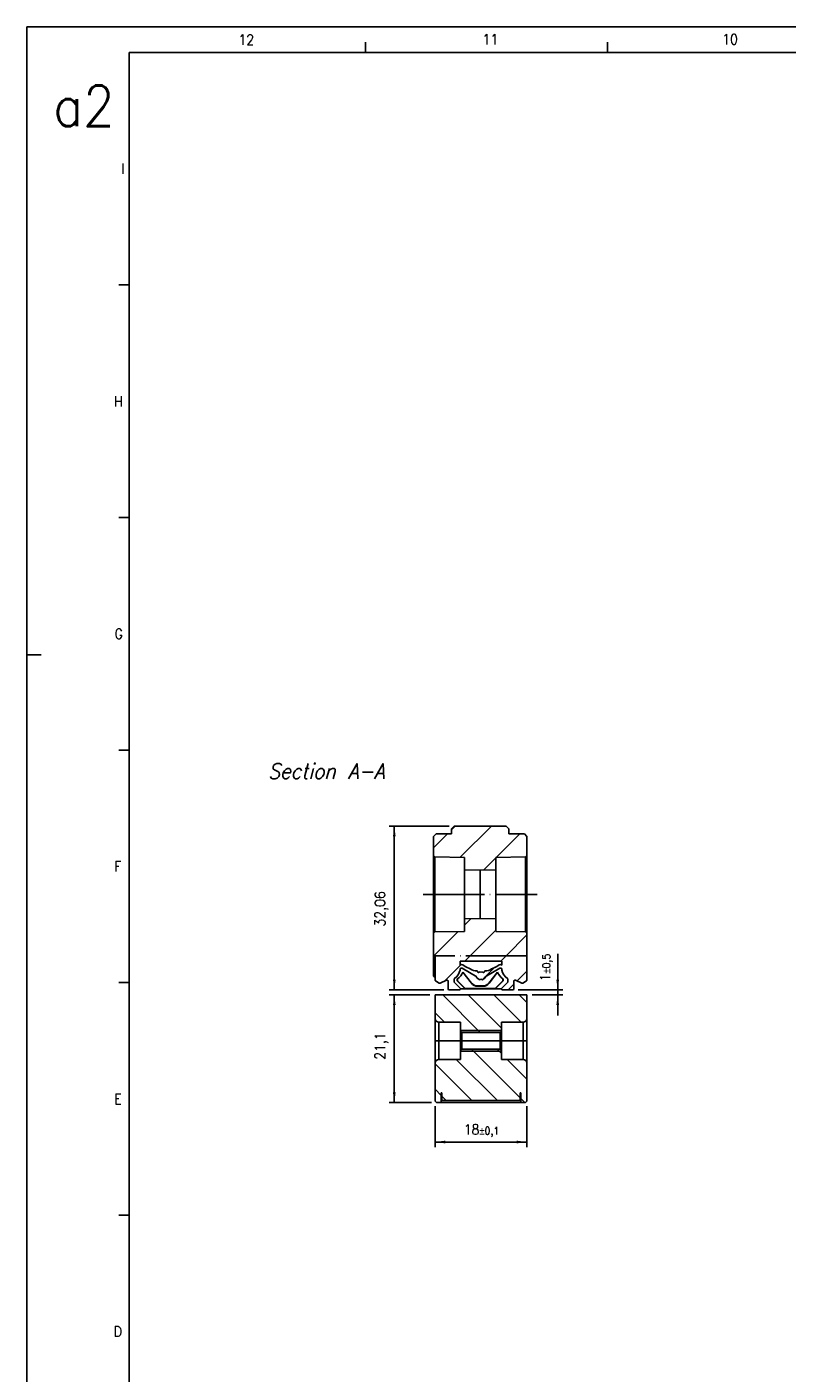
# Model space of a CAD drawing. Header units: millimetres. Extents: x -500 to 1397, y -592 to 328.
# Tile 2 of 15: x -500 to -351, y 64 to 328. Entities that reach past the tile are written whole.
import ezdxf

# ---------------------------------------------------------------- set-up
doc = ezdxf.new("R2010")
doc.units = ezdxf.units.MM
doc.linetypes.add('DOT_CENTER', pattern=[14, 12, -1, 0, -1])
doc.layers.add('1', color=7, linetype='Continuous')
doc.styles.add('CONVERTER_11', font='txt.shx', dxfattribs={"width": 0.9})
doc.styles.add('CONVERTER_12', font='txt.shx', dxfattribs={"width": 0.9, "oblique": 15})
doc.dimstyles.new('ME10_DIM_25', dxfattribs={"dimtxt": 2, "dimasz": 2, "dimexe": 1, "dimexo": 1, "dimgap": 1, "dimtad": 1, "dimdsep": 46, "dimtxsty": 'CONVERTER_11', "dimsah": 1, "dimcen": 0.09, "dimclrd": 2, "dimclre": 2, "dimclrt": 2, "dimadec": 0, "dimazin": 0, "dimtfac": 1, "dimtdec": 4, "dimtix": 1, "dimtmove": 0, "dimatfit": 3, "dimfxl": 1, "dimtolj": 1, "dimtzin": 0, "dimarcsym": 0})
doc.dimstyles.new('ME10_DIM_26', dxfattribs={"dimtxt": 2, "dimasz": 2, "dimexe": 1, "dimexo": 1, "dimgap": 1, "dimtad": 1, "dimdsep": 46, "dimtxsty": 'CONVERTER_11', "dimsah": 1, "dimcen": 0.09, "dimclrd": 2, "dimclre": 2, "dimclrt": 2, "dimadec": 0, "dimazin": 0, "dimtfac": 1, "dimtdec": 4, "dimtix": 1, "dimtmove": 0, "dimatfit": 3, "dimfxl": 1, "dimtolj": 1, "dimtzin": 0, "dimarcsym": 0})
doc.dimstyles.new('ME10_DIM_27', dxfattribs={"dimtxt": 2, "dimasz": 2, "dimexe": 1, "dimexo": 1, "dimgap": 1, "dimtad": 1, "dimdsep": 46, "dimtxsty": 'CONVERTER_11', "dimsah": 1, "dimcen": 0.09, "dimclrd": 2, "dimclre": 2, "dimclrt": 2, "dimadec": 0, "dimazin": 0, "dimtol": 1, "dimtp": 0.5, "dimtm": 0.5, "dimtfac": 0.75, "dimtdec": 0, "dimtix": 1, "dimtmove": 0, "dimatfit": 3, "dimfxl": 1, "dimtolj": 1, "dimtzin": 0, "dimarcsym": 0})
doc.dimstyles.new('ME10_DIM_28', dxfattribs={"dimtxt": 2, "dimasz": 2, "dimexe": 1, "dimexo": 1, "dimgap": 1, "dimtad": 1, "dimdsep": 46, "dimtxsty": 'CONVERTER_11', "dimsah": 1, "dimcen": 0.09, "dimclrd": 2, "dimclre": 2, "dimclrt": 2, "dimadec": 0, "dimazin": 0, "dimtol": 1, "dimtp": 0.1, "dimtm": 0.1, "dimtfac": 0.75, "dimtdec": 0, "dimtix": 1, "dimtmove": 0, "dimatfit": 3, "dimfxl": 1, "dimtolj": 1, "dimtzin": 0, "dimarcsym": 0})
pattern_1 = [(-45, (0, 0), (2.5, 2.5), [])]
pattern_2 = [(45, (0, 0), (-3.535534, 3.535534), [])]

# ---------------------------------------------------------------- blocks, each defined once
blk = doc.blocks.new('CABEZA_ROSCADA_REGLA_S__31', base_point=(-419.65, 117.05))
at = {"linetype": 'Continuous'}
h = blk.add_hatch(dxfattribs=at)
h.set_pattern_fill('_USER', color=3, scale=3.535534, angle=-45, pattern_type=0)
h.set_pattern_definition(pattern_1)
edge = h.paths.add_edge_path()
edge.add_arc((-418.9, 133.55), 0.75, 180, 270)
edge.add_line((-418.9, 132.8), (-414.65, 132.8))
edge.add_line((-414.65, 132.8), (-414.65, 131.05))
edge.add_line((-414.65, 131.05), (-414.4, 130.8))
edge.add_line((-414.4, 130.8), (-406.9, 130.8))
edge.add_line((-406.9, 130.8), (-406.65, 131.05))
edge.add_line((-406.65, 131.05), (-406.65, 132.8))
edge.add_line((-406.65, 132.8), (-402.4, 132.8))
edge.add_arc((-402.4, 133.55), 0.75, 270, 360)
edge.add_line((-401.65, 133.55), (-401.65, 138.15))
edge.add_line((-401.65, 138.15), (-419.65, 138.15))
edge.add_line((-419.65, 138.15), (-419.65, 133.55))
h = blk.add_hatch(dxfattribs=at)
h.set_pattern_fill('_USER', color=3, scale=3.535534, angle=-45, pattern_type=0)
h.set_pattern_definition(pattern_1)
edge = h.paths.add_edge_path()
edge.add_line((-418.45, 117.05), (-418.45, 118.95))
edge.add_line((-418.45, 118.95), (-418.3, 118.95))
edge.add_line((-418.3, 118.95), (-418.3, 117.45))
edge.add_line((-418.3, 117.45), (-403, 117.45))
edge.add_line((-403, 117.45), (-403, 118.95))
edge.add_line((-403, 118.95), (-402.85, 118.95))
edge.add_line((-402.85, 118.95), (-402.85, 117.05))
edge.add_line((-402.85, 117.05), (-401.95, 117.05))
edge.add_line((-401.95, 117.05), (-401.65, 117.35))
edge.add_line((-401.65, 117.35), (-401.65, 124.75))
edge.add_arc((-402.4, 124.75), 0.75, 0, 90)
edge.add_line((-402.4, 125.5), (-406.65, 125.5))
edge.add_line((-406.65, 125.5), (-406.65, 127.25))
edge.add_line((-406.65, 127.25), (-406.9, 127.5))
edge.add_line((-406.9, 127.5), (-414.4, 127.5))
edge.add_line((-414.4, 127.5), (-414.65, 127.25))
edge.add_line((-414.65, 127.25), (-414.65, 125.5))
edge.add_line((-414.65, 125.5), (-418.9, 125.5))
edge.add_arc((-418.9, 124.75), 0.75, 90, 180)
edge.add_line((-419.65, 124.75), (-419.65, 117.35))
edge.add_line((-419.65, 117.35), (-419.35, 117.05))
edge.add_line((-419.35, 117.05), (-418.45, 117.05))
at = {"color": 7, "linetype": 'Continuous'}
for p, q in [((-419.65, 133.55), (-419.65, 138.15)), ((-401.65, 138.15), (-419.65, 138.15)), ((-401.65, 138.15), (-401.65, 133.55)), ((-419.65, 129.15), (-419.65, 133.55)), ((-414.65, 132.8), (-418.9, 132.8)), ((-414.65, 132.8), (-414.65, 131.05)), ((-402.4, 132.8), (-406.65, 132.8)), ((-406.65, 132.8), (-406.65, 131.05)), ((-401.65, 133.55), (-401.65, 129.15)), ((-414.4, 130.8), (-414.65, 131.05)), ((-414.65, 131.05), (-414.65, 129.15)), ((-406.9, 130.8), (-414.4, 130.8)), ((-414.4, 130.8), (-414.4, 127.5)), ((-406.9, 130.8), (-406.65, 131.05)), ((-406.9, 130.8), (-406.9, 127.5)), ((-406.65, 131.05), (-406.65, 129.15)), ((-419.65, 124.75), (-419.65, 129.15)), ((-419.65, 129.15), (-418.9, 129.15)), ((-418.9, 129.15), (-414.65, 129.15)), ((-414.65, 129.15), (-414.65, 127.25)), ((-414.4, 127.5), (-414.65, 127.25)), ((-414.65, 127.25), (-414.65, 125.5)), ((-406.9, 127.5), (-414.4, 127.5)), ((-406.9, 127.5), (-406.65, 127.25)), ((-406.65, 129.15), (-406.65, 127.25)), ((-402.4, 129.15), (-406.65, 129.15)), ((-406.65, 127.25), (-406.65, 125.5)), ((-401.65, 129.15), (-402.4, 129.15)), ((-401.65, 129.15), (-401.65, 124.75)), ((-419.65, 117.35), (-419.65, 124.75)), ((-418.9, 125.5), (-414.65, 125.5)), ((-406.65, 125.5), (-402.4, 125.5)), ((-401.65, 124.75), (-401.65, 117.35)), ((-418.45, 118.95), (-418.3, 118.95)), ((-418.45, 117.05), (-418.45, 118.95)), ((-418.3, 117.45), (-418.3, 118.95)), ((-403, 118.95), (-402.85, 118.95)), ((-403, 118.95), (-403, 117.45)), ((-402.85, 118.95), (-402.85, 117.05)), ((-419.65, 117.35), (-419.35, 117.05)), ((-418.45, 117.05), (-419.35, 117.05)), ((-402.85, 117.05), (-418.45, 117.05)), ((-418.3, 117.45), (-403, 117.45)), ((-401.95, 117.05), (-402.85, 117.05)), ((-401.95, 117.05), (-401.65, 117.35))]:
    blk.add_line(p, q, dxfattribs=at)
at = {"color": 3, "linetype": 'Continuous'}
for p, q in [((-418.9, 129.15), (-418.9, 132.8)), ((-402.4, 132.8), (-402.4, 129.15)), ((-418.9, 125.5), (-418.9, 129.15)), ((-402.4, 129.15), (-402.4, 125.5))]:
    blk.add_line(p, q, dxfattribs=at)
at = {"color": 7, "linetype": 'Continuous'}
for centre, start, end in [((-418.9, 133.55), 180, 270), ((-402.4, 133.55), 270, 0), ((-418.9, 124.75), 90, 180), ((-402.4, 124.75), 0, 90)]:
    blk.add_arc(centre, 0.75, start, end, dxfattribs=at)
at = {"layer": '1', "color": 30, "linetype": 'Continuous'}
for p, q in [((-414.65, 131.15), (-406.65, 131.15)), ((-414.65, 127.15), (-406.65, 127.15))]:
    blk.add_line(p, q, dxfattribs=at)
at = {"layer": '1', "color": 2, "linetype": 'DOT_CENTER'}
blk.add_line((-404.65, 129.15), (-416.65, 129.15), dxfattribs=at)
blk = doc.blocks.new('REGLA_S_CM-1240__32', base_point=(-419.95, 139.15))
at = {"linetype": 'Continuous'}
h = blk.add_hatch(dxfattribs=at)
h.set_pattern_fill('_USER', color=3, scale=5, angle=45, pattern_type=0)
h.set_pattern_definition(pattern_2)
edge = h.paths.add_edge_path()
edge.add_line((-416.41, 169.71), (-419.45, 169.71))
edge.add_line((-419.45, 169.71), (-419.95, 169.21))
edge.add_line((-419.95, 169.21), (-419.95, 165.46))
edge.add_line((-419.95, 165.46), (-419.7, 165.2))
edge.add_line((-419.7, 165.2), (-413.85, 165.1))
edge.add_line((-413.85, 165.1), (-413.85, 162.65))
edge.add_line((-413.85, 162.65), (-410.8, 162.6))
edge.add_line((-410.8, 162.6), (-407.75, 162.65))
edge.add_line((-407.75, 162.65), (-407.75, 165.1))
edge.add_line((-407.75, 165.1), (-401.9, 165.2))
edge.add_line((-401.9, 165.2), (-401.65, 165.46))
edge.add_line((-401.65, 165.46), (-401.65, 169.21))
edge.add_line((-401.65, 169.21), (-402.15, 169.71))
edge.add_line((-402.15, 169.71), (-405.19, 169.71))
edge.add_line((-405.19, 169.71), (-405.19, 170.71))
edge.add_spline(control_points=[(-405.19, 170.71), (-405.23, 170.75), (-405.31, 170.84), (-405.44, 170.96), (-405.56, 171.09), (-405.65, 171.17), (-405.69, 171.21)], knot_values=[0, 0, 0, 0, 0.176804, 0.353607, 0.530411, 0.707214, 0.707214, 0.707214, 0.707214], degree=3, periodic=0)
edge.add_line((-405.69, 171.21), (-415.91, 171.21))
edge.add_spline(control_points=[(-415.91, 171.21), (-415.95, 171.17), (-416.04, 171.09), (-416.16, 170.96), (-416.29, 170.84), (-416.37, 170.75), (-416.41, 170.71)], knot_values=[0, 0, 0, 0, 0.176804, 0.353607, 0.530411, 0.707214, 0.707214, 0.707214, 0.707214], degree=3, periodic=0)
edge.add_line((-416.41, 170.71), (-416.41, 169.71))
h = blk.add_hatch(dxfattribs=at)
h.set_pattern_fill('_USER', color=3, scale=5, angle=45, pattern_type=0)
h.set_pattern_definition(pattern_2)
h.paths.add_polyline_path([(-401.65, 145.83), (-401.65, 150.24), (-401.9, 150.5), (-407.75, 150.6), (-407.75, 153.05), (-410.8, 153.1), (-413.85, 153.05), (-413.85, 150.6), (-419.7, 150.5), (-419.95, 150.24), (-419.95, 145.83), (-419.65, 145.83)])
h = blk.add_hatch(dxfattribs=at)
h.set_pattern_fill('_USER', color=3, scale=5, angle=45, pattern_type=0)
h.set_pattern_definition(pattern_2)
edge = h.paths.add_edge_path()
edge.add_arc((-414.84, 144.03), 0.709, 276.9104, 295.0938, ccw=False)
edge.add_line((-414.75, 143.33), (-414.75, 143.04))
edge.add_arc((-414.95, 143.04), 0.2, -10.6035, 0, ccw=False)
edge.add_arc((-417.31, 143.48), 2.6, 305.136, 349.3965, ccw=False)
edge.add_arc((-415.7, 141.19), 0.2, 125.136, 180)
edge.add_line((-415.9, 141.19), (-415.9, 140.73))
edge.add_arc((-415.7, 140.73), 0.2, 180, 225)
edge.add_line((-415.84, 140.59), (-414.74, 139.49))
edge.add_arc((-414.88, 139.35), 0.2, 0, 45, ccw=False)
edge.add_arc((-414.88, 139.35), 0.2, 270, 360, ccw=False)
edge.add_line((-414.88, 139.15), (-416.91, 139.15))
edge.add_arc((-416.91, 139.35), 0.2, 180, 270, ccw=False)
edge.add_line((-417.11, 139.35), (-417.11, 140.85))
edge.add_arc((-417.31, 140.85), 0.2, 0, 115)
edge.add_line((-417.39, 141.04), (-418.65, 140.45))
edge.add_arc((-418.73, 140.63), 0.2, 240, 295, ccw=False)
edge.add_line((-418.83, 140.46), (-419.55, 140.88))
edge.add_arc((-419.45, 141.05), 0.2, 180, 240, ccw=False)
edge.add_line((-419.65, 141.05), (-419.65, 141.55))
edge.add_line((-419.65, 141.55), (-419.65, 145.83))
edge.add_line((-419.65, 145.83), (-401.65, 145.83))
edge.add_line((-401.65, 145.83), (-401.65, 141.05))
edge.add_arc((-401.85, 141.05), 0.2, 300, 360, ccw=False)
edge.add_line((-401.75, 140.88), (-402.47, 140.46))
edge.add_arc((-402.57, 140.63), 0.2, 245, 300, ccw=False)
edge.add_line((-402.65, 140.45), (-403.91, 141.04))
edge.add_arc((-403.99, 140.85), 0.2, 65, 180)
edge.add_line((-404.19, 140.85), (-404.19, 139.35))
edge.add_arc((-404.39, 139.35), 0.2, 270, 360, ccw=False)
edge.add_line((-404.39, 139.15), (-406.42, 139.15))
edge.add_arc((-406.42, 139.35), 0.2, 180, 270, ccw=False)
edge.add_arc((-406.42, 139.35), 0.2, 135, 180, ccw=False)
edge.add_line((-406.56, 139.49), (-405.46, 140.59))
edge.add_arc((-405.6, 140.73), 0.2, 315, 360)
edge.add_line((-405.4, 140.73), (-405.4, 141.19))
edge.add_arc((-405.6, 141.19), 0.2, 0, 54.864)
edge.add_arc((-403.99, 143.48), 2.6, 190.1864, 234.864, ccw=False)
edge.add_line((-406.55, 143.02), (-406.55, 143.33))
edge.add_arc((-406.46, 144.03), 0.709, 244.9062, 263.0896, ccw=False)
edge.add_arc((-406.85, 143.2), 0.213, 64.9062, 120)
edge.add_line((-406.96, 143.38), (-409.85, 141.72))
edge.add_line((-409.85, 141.72), (-409.7, 141.63))
edge.add_line((-409.7, 141.63), (-410.36, 141.09))
edge.add_line((-410.36, 141.09), (-410.65, 141.25))
edge.add_line((-410.65, 141.25), (-410.94, 141.09))
edge.add_line((-410.94, 141.09), (-411.6, 141.63))
edge.add_line((-411.6, 141.63), (-411.45, 141.72))
edge.add_line((-411.45, 141.72), (-414.34, 143.38))
edge.add_arc((-414.45, 143.2), 0.213, 60, 115.0938)
edge = h.paths.add_edge_path(flags=16)
edge.add_line((-414.75, 143.96), (-414.75, 144.79))
edge.add_line((-414.75, 144.79), (-406.55, 144.79))
edge.add_line((-406.55, 144.79), (-406.55, 143.96))
edge.add_arc((-406.45, 144.14), 0.203, 230.9816, 242.0083, ccw=False)
edge.add_arc((-406.85, 143.66), 0.426, 50.9816, 121.1654)
edge.add_arc((-414.44, 156.21), 14.25, 290.2931, 301.1654, ccw=False)
edge.add_arc((-409.57, 143.05), 0.213, 241.2506, 290.2931, ccw=False)
edge.add_arc((-409.78, 142.68), 0.206, 61.2506, 171.3846)
edge.add_arc((-410.18, 142.74), 0.206, 227.7397, 351.3846, ccw=False)
edge.add_arc((-410.53, 142.36), 0.305, 47.7397, 114.0902)
edge.add_arc((-410.77, 142.36), 0.305, 65.9098, 132.2603)
edge.add_arc((-411.12, 142.74), 0.206, 188.6154, 312.2603, ccw=False)
edge.add_arc((-411.52, 142.68), 0.206, 8.6154, 118.7494)
edge.add_arc((-411.73, 143.05), 0.213, 249.7069, 298.7494, ccw=False)
edge.add_arc((-406.86, 156.21), 14.25, 238.8346, 249.7069, ccw=False)
edge.add_arc((-414.45, 143.66), 0.426, 58.8346, 129.0184)
edge.add_arc((-414.85, 144.14), 0.203, 297.9917, 309.0184, ccw=False)
at = {"color": 7, "linetype": 'Continuous'}
for p, q in [((-419.45, 169.71), (-419.95, 169.21)), ((-419.95, 165.46), (-419.95, 169.21)), ((-419.45, 169.71), (-416.41, 169.71)), ((-416.41, 169.71), (-416.41, 170.71)), ((-405.69, 171.21), (-415.91, 171.21)), ((-405.19, 169.71), (-405.19, 170.71)), ((-402.15, 169.71), (-405.19, 169.71)), ((-401.65, 169.21), (-402.15, 169.71)), ((-401.65, 165.46), (-401.65, 169.21)), ((-419.7, 165.2), (-419.95, 165.46)), ((-419.95, 150.24), (-419.95, 165.46)), ((-413.85, 165.1), (-419.7, 165.2)), ((-413.85, 162.65), (-413.85, 165.1)), ((-407.75, 165.1), (-401.9, 165.2)), ((-407.75, 162.65), (-407.75, 165.1)), ((-401.9, 165.2), (-401.65, 165.46)), ((-401.65, 150.24), (-401.65, 165.46)), ((-410.8, 162.6), (-413.85, 162.65)), ((-413.85, 153.05), (-413.85, 162.65)), ((-410.8, 162.6), (-407.75, 162.65)), ((-407.75, 153.05), (-407.75, 162.65)), ((-410.8, 153.1), (-413.85, 153.05)), ((-413.85, 150.6), (-413.85, 153.05)), ((-410.8, 153.1), (-407.75, 153.05)), ((-407.75, 150.6), (-407.75, 153.05)), ((-419.7, 150.5), (-419.95, 150.24)), ((-413.85, 150.6), (-419.7, 150.5)), ((-407.75, 150.6), (-401.9, 150.5)), ((-401.9, 150.5), (-401.65, 150.24)), ((-419.95, 145.83), (-419.95, 150.24)), ((-401.65, 145.83), (-401.65, 150.24)), ((-419.95, 141.85), (-419.95, 145.83)), ((-419.95, 145.83), (-419.65, 145.83)), ((-419.65, 145.83), (-419.65, 141.55)), ((-401.65, 141.05), (-401.65, 145.83)), ((-406.55, 144.79), (-414.75, 144.79)), ((-414.75, 143.96), (-414.75, 144.79)), ((-414.75, 143.04), (-414.75, 143.33)), ((-411.45, 141.72), (-414.34, 143.38)), ((-412.53, 140.42), (-414.21, 142.58)), ((-412.5, 140.48), (-414.19, 142.63)), ((-406.96, 143.38), (-409.85, 141.72)), ((-409.1, 140.48), (-407.41, 142.63)), ((-409.07, 140.42), (-407.39, 142.58)), ((-406.55, 144.79), (-406.55, 143.96)), ((-406.55, 143.33), (-406.55, 143.02)), ((-419.95, 141.85), (-419.65, 141.55)), ((-419.65, 141.55), (-419.65, 141.05)), ((-418.83, 140.46), (-419.55, 140.88)), ((-417.39, 141.04), (-418.65, 140.45)), ((-417.11, 139.35), (-417.11, 140.85)), ((-415.9, 141.19), (-415.9, 140.73)), ((-415.84, 140.59), (-414.74, 139.49)), ((-415.3, 141.28), (-415.3, 140.9)), ((-415.3, 140.9), (-415.25, 140.92)), ((-415.3, 140.9), (-413.75, 139.35)), ((-415.25, 141.32), (-415.25, 140.92)), ((-415.25, 140.92), (-413.73, 139.4)), ((-411.6, 141.63), (-411.45, 141.72)), ((-410.94, 141.09), (-411.6, 141.63)), ((-411.34, 139.85), (-410.26, 139.85)), ((-411.32, 139.9), (-410.28, 139.9)), ((-410.65, 141.25), (-410.94, 141.09)), ((-410.36, 141.09), (-410.65, 141.25)), ((-409.7, 141.63), (-410.36, 141.09)), ((-409.85, 141.72), (-409.7, 141.63)), ((-406.35, 140.92), (-407.87, 139.4)), ((-406.3, 140.9), (-407.85, 139.35)), ((-406.56, 139.49), (-405.46, 140.59)), ((-406.35, 141.32), (-406.35, 140.92)), ((-406.3, 140.9), (-406.35, 140.92)), ((-406.3, 141.28), (-406.3, 140.9)), ((-405.4, 140.73), (-405.4, 141.19)), ((-404.19, 140.85), (-404.19, 139.35)), ((-402.65, 140.45), (-403.91, 141.04)), ((-401.75, 140.88), (-402.47, 140.46)), ((-414.88, 139.15), (-416.91, 139.15)), ((-414.68, 139.35), (-413.75, 139.35)), ((-413.75, 139.35), (-413.73, 139.4)), ((-407.85, 139.35), (-413.75, 139.35)), ((-407.87, 139.4), (-413.73, 139.4)), ((-407.85, 139.35), (-407.87, 139.4)), ((-406.62, 139.35), (-407.85, 139.35)), ((-404.39, 139.15), (-406.42, 139.15))]:
    blk.add_line(p, q, dxfattribs=at)
at = {"color": 3, "linetype": 'Continuous'}
for p, q in [((-410.8, 153.1), (-410.8, 162.6)), ((-412.5, 140.48), (-412.53, 140.42)), ((-411.32, 139.9), (-411.34, 139.85)), ((-410.28, 139.9), (-410.26, 139.85)), ((-409.1, 140.48), (-409.07, 140.42))]:
    blk.add_line(p, q, dxfattribs=at)
at = {"color": 2, "linetype": 'DOT_CENTER'}
blk.add_line((-401.65, 145.83), (-419.65, 145.83), dxfattribs=at)
at = {"color": 7, "linetype": 'Continuous'}
for centre, radius, start, end in [((-417.31, 143.48), 2.6, 305.136, 349.3965), ((-416.55, 143.45), 2.5, 301.3957, 339.5506), ((-414.95, 143.04), 0.2, 349.3965, 0), ((-414.85, 144.14), 0.203, 297.9917, 309.0184), ((-414.84, 144.03), 0.709, 276.9104, 295.0938), ((-414.45, 143.66), 0.426, 58.8346, 129.0184), ((-414.45, 143.2), 0.213, 60, 115.0938), ((-406.86, 156.21), 14.25, 238.8346, 249.7069), ((-416.55, 143.45), 2.5, 339.5506, 340.9699), ((-411.73, 143.05), 0.213, 249.7069, 298.7494), ((-411.52, 142.68), 0.206, 8.6154, 118.7494), ((-411.12, 142.74), 0.206, 188.6154, 312.2603), ((-410.77, 142.36), 0.305, 65.9098, 132.2603), ((-410.53, 142.36), 0.305, 47.7397, 114.0902), ((-410.18, 142.74), 0.206, 227.7397, 351.3846), ((-409.78, 142.68), 0.206, 61.2506, 171.3846), ((-409.57, 143.05), 0.213, 241.2506, 290.2931), ((-414.44, 156.21), 14.25, 290.2931, 301.1654), ((-405.05, 143.45), 2.5, 199.0301, 200.4494), ((-405.05, 143.45), 2.5, 200.4494, 238.6043), ((-406.85, 143.66), 0.426, 50.9816, 121.1654), ((-406.85, 143.2), 0.213, 64.9062, 120), ((-406.46, 144.03), 0.709, 244.9062, 263.0896), ((-406.45, 144.14), 0.203, 230.9816, 242.0083), ((-403.99, 143.48), 2.6, 190.1864, 234.864), ((-419.45, 141.05), 0.2, 180, 240), ((-418.73, 140.63), 0.2, 240, 295), ((-417.31, 140.85), 0.2, 0, 115), ((-415.7, 141.19), 0.2, 125.136, 180), ((-415.7, 140.73), 0.2, 180, 225), ((-416.55, 143.45), 2.5, 300, 301.3957), ((-411.34, 141.35), 1.5, 218, 270), ((-411.32, 141.4), 1.5, 218, 270), ((-410.28, 141.4), 1.5, 270, 322), ((-410.26, 141.35), 1.5, 270, 322), ((-405.05, 143.45), 2.5, 238.6043, 240), ((-405.6, 141.19), 0.2, 0, 54.864), ((-405.6, 140.73), 0.2, 315, 0), ((-403.99, 140.85), 0.2, 65, 180), ((-402.57, 140.63), 0.2, 245, 300), ((-401.85, 141.05), 0.2, 300, 0), ((-416.91, 139.35), 0.2, 180, 270), ((-414.88, 139.35), 0.2, 270, 360), ((-414.88, 139.35), 0.2, 360, 45), ((-406.42, 139.35), 0.2, 135, 180), ((-406.42, 139.35), 0.2, 180, 270), ((-404.39, 139.35), 0.2, 270, 0)]:
    blk.add_arc(centre, radius, start, end, dxfattribs=at)
for points in [[(-415.91, 171.21), (-415.95, 171.17), (-416.04, 171.09), (-416.16, 170.96), (-416.29, 170.84), (-416.37, 170.75), (-416.41, 170.71)], [(-405.69, 171.21), (-405.65, 171.17), (-405.56, 171.09), (-405.44, 170.96), (-405.31, 170.84), (-405.23, 170.75), (-405.19, 170.71)]]:
    blk.add_open_spline(points, degree=3, dxfattribs=at)
for points in [[(-419.7, 150.5), (-419.7, 150.55), (-419.7, 150.66), (-419.7, 150.89), (-419.7, 151.25), (-419.7, 151.95), (-419.7, 153.01), (-419.7, 154.45), (-419.7, 156.09), (-419.7, 157.85), (-419.7, 159.61), (-419.7, 161.25), (-419.7, 162.7), (-419.7, 163.75), (-419.7, 164.45), (-419.7, 164.81), (-419.7, 165.04), (-419.7, 165.15), (-419.7, 165.2)], [(-401.9, 150.5), (-401.9, 150.55), (-401.9, 150.66), (-401.9, 150.89), (-401.9, 151.25), (-401.9, 151.95), (-401.9, 153.01), (-401.9, 154.45), (-401.9, 156.09), (-401.9, 157.85), (-401.9, 159.61), (-401.9, 161.25), (-401.9, 162.7), (-401.9, 163.75), (-401.9, 164.45), (-401.9, 164.81), (-401.9, 165.04), (-401.9, 165.15), (-401.9, 165.2)]]:
    blk.add_open_spline(points, degree=3, knots=[0, 0, 0, 0, 0.158356, 0.316713, 0.705379, 1.237493, 2.409264, 3.875802, 5.559914, 7.352158, 9.143843, 10.827493, 12.295646, 13.468346, 13.999728, 14.387866, 14.546046, 14.704226, 14.704226, 14.704226, 14.704226], dxfattribs=at)
at = {"layer": '1', "color": 2, "linetype": 'DOT_CENTER'}
blk.add_line((-421.95, 157.85), (-399.65, 157.85), dxfattribs=at)
blk = doc.blocks.new('REGLA_S-1020__33', base_point=(-419.95, 117.05))
for name, p in [('REGLA_S_CM-1240__32', (-419.95, 139.15)), ('CABEZA_ROSCADA_REGLA_S__31', (-419.65, 117.05))]:
    blk.add_blockref(name, p)
blk = doc.blocks.new('*D65')
at = {"layer": '1', "color": 2, "linetype": 'Continuous'}
for p, q in [((-416.91, 171.21), (-428.63, 171.21)), ((-427.63, 171.21), (-427.63, 139.15)), ((-417.91, 139.15), (-428.63, 139.15))]:
    blk.add_line(p, q, dxfattribs=at)
at = {"layer": '1', "color": 2}
for points in [[(-427.37, 169.21), (-427.89, 169.21), (-427.63, 171.21)], [(-427.89, 141.15), (-427.37, 141.15), (-427.63, 139.15)]]:
    blk.add_solid(points, dxfattribs=at)
at = {"layer": '1', "color": 2, "insert": (-428.83, 151.53), "char_height": 2, "attachment_point": 7, "rotation": 90, "line_spacing_factor": 0.60024, "style": 'CONVERTER_11'}
blk.add_mtext('32,06', dxfattribs=at)
blk = doc.blocks.new('*D66')
at = {"layer": '1', "color": 2, "linetype": 'Continuous'}
for p, q in [((-420.65, 138.15), (-428.63, 138.15)), ((-427.63, 138.15), (-427.63, 117.05)), ((-420.35, 117.05), (-428.63, 117.05))]:
    blk.add_line(p, q, dxfattribs=at)
at = {"layer": '1', "color": 2}
for points in [[(-427.37, 136.15), (-427.89, 136.15), (-427.63, 138.15)], [(-427.89, 119.05), (-427.37, 119.05), (-427.63, 117.05)]]:
    blk.add_solid(points, dxfattribs=at)
at = {"layer": '1', "color": 2, "insert": (-428.83, 125.45), "char_height": 2, "attachment_point": 7, "rotation": 90, "line_spacing_factor": 0.60024, "style": 'CONVERTER_11'}
blk.add_mtext('21,1', dxfattribs=at)
blk = doc.blocks.new('*D67')
at = {"layer": '1', "color": 2, "linetype": 'Continuous'}
for p, q in [((-395.63, 146.21), (-395.63, 139.15)), ((-403.39, 139.15), (-394.63, 139.15)), ((-400.65, 138.15), (-394.63, 138.15)), ((-395.63, 139.15), (-395.63, 138.15)), ((-395.63, 138.15), (-395.63, 134.15))]:
    blk.add_line(p, q, dxfattribs=at)
at = {"layer": '1', "color": 2}
for points in [[(-395.89, 141.15), (-395.36, 141.15), (-395.63, 139.15)], [(-395.36, 136.15), (-395.89, 136.15), (-395.63, 138.15)]]:
    blk.add_solid(points, dxfattribs=at)
at = {"layer": '1', "color": 2, "insert": (-396.63, 140.79), "char_height": 2, "attachment_point": 7, "rotation": 90, "line_spacing_factor": 0.60024, "style": 'CONVERTER_11'}
blk.add_mtext('\\C2;1\\C2;\\H1.5;{\\Fgdt;`}0,5', dxfattribs=at)
blk = doc.blocks.new('*D68')
at = {"layer": '1', "color": 2, "linetype": 'Continuous'}
for p, q in [((-419.65, 116.35), (-419.65, 108.33)), ((-401.65, 116.35), (-401.65, 108.33)), ((-419.65, 109.33), (-401.65, 109.33))]:
    blk.add_line(p, q, dxfattribs=at)
at = {"layer": '1', "color": 2}
for points in [[(-417.65, 109.6), (-417.65, 109.07), (-419.65, 109.33)], [(-403.65, 109.07), (-403.65, 109.6), (-401.65, 109.33)]]:
    blk.add_solid(points, dxfattribs=at)
at = {"layer": '1', "color": 2, "insert": (-414.04, 110.33), "char_height": 2, "attachment_point": 7, "rotation": 0.0001, "line_spacing_factor": 0.60024, "style": 'CONVERTER_11'}
blk.add_mtext('\\C2;18\\C2;\\H1.5;{\\Fgdt;`}0,1', dxfattribs=at)
blk = doc.blocks.new('_A2', base_point=(89.41, -87.22))
at = {"layer": '1', "color": 2, "linetype": 'Continuous'}
for p, q in [((94.41, 327.78), (-499.59, 327.78)), ((-499.59, 327.78), (-499.59, 204.78)), ((-433.27, 322.78), (-433.27, 324.78)), ((-385.85, 322.78), (-385.85, 324.78)), ((-479.59, 277.23), (-481.59, 277.23)), ((-479.59, 231.67), (-481.59, 231.67)), ((-499.59, 204.78), (-496.78, 204.78)), ((-499.59, 204.78), (-499.59, -92.22)), ((-479.59, 186.12), (-481.59, 186.12)), ((-479.59, 140.56), (-481.59, 140.56)), ((-479.59, 95.01), (-481.59, 95.01))]:
    blk.add_line(p, q, dxfattribs=at)
at = {"layer": '1', "color": 7, "linetype": 'Continuous'}
for p, q in [((89.41, 322.78), (-479.59, 322.78)), ((-479.59, 322.78), (-479.59, -87.22))]:
    blk.add_line(p, q, dxfattribs=at)
at = {"layer": '1', "color": 2, "char_height": 2, "attachment_point": 4, "line_spacing_factor": 1.20048, "style": 'CONVERTER_11'}
for s, insert in [('12', (-458.17, 325.28)), ('11', (-410.36, 325.34)), ('10', (-363.42, 325.37)), ('I', (-481.09, 300.01)), ('H', (-482.53, 254.45)), ('G', (-482.41, 208.89)), ('F', (-482.49, 163.34)), ('E', (-482.49, 117.78)), ('D', (-482.58, 72.23))]:
    blk.add_mtext(s, dxfattribs=dict(at, insert=insert))
at = {"layer": '1', "color": 6, "insert": (-494.45, 312.31), "char_height": 8, "attachment_point": 4, "line_spacing_factor": 1.20048, "style": 'CONVERTER_11'}
blk.add_mtext('a2', dxfattribs=at)
blk = doc.blocks.new('B-B__34', base_point=(-410.8, 144.2))
blk.add_blockref('REGLA_S-1020__33', (-419.95, 117.05))
at = {"layer": '1', "color": 7, "insert": (-440.95, 183.5), "char_height": 3, "attachment_point": 2, "line_spacing_factor": 1.20048, "style": 'CONVERTER_12'}
blk.add_mtext('Section A-A', dxfattribs=at)
at = {"layer": '1'}
for base, p1, p2, dimstyle, picture, middle in [((-427.629, 171.21), (-416.908, 139.15), (-415.91, 171.21), 'ME10_DIM_25', '*D65', (-429.729, 155.18)), ((-395.628, 139.15), (-401.65, 138.15), (-404.392, 139.15), 'ME10_DIM_27', '*D67', (-397.628, 143.499)), ((-427.629, 138.15), (-419.35, 117.05), (-419.65, 138.15), 'ME10_DIM_26', '*D66', (-429.729, 127.6))]:
    dim = blk.add_linear_dim(base=base, p1=p1, p2=p2, angle=90, dimstyle=dimstyle, dxfattribs=at)
    dim.commit()
    dim.dimension.update_dxf_attribs({"geometry": picture, "text_midpoint": middle, "text_rotation": 90})
dim = blk.add_aligned_dim(p1=(-401.65, 117.35), p2=(-419.65, 117.35), distance=8.017, dimstyle='ME10_DIM_28', dxfattribs=at)
dim.commit()
dim.dimension.update_dxf_attribs({"geometry": '*D68', "text_midpoint": (-410.65, 111.333), "text_rotation": 0.00014})

msp = doc.modelspace()

# ---------------------------------------------------------------- block references
for name, p in [('_A2', (89.41, -87.22)), ('B-B__34', (-410.8, 144.2))]:
    msp.add_blockref(name, p)

doc.saveas('drawing.dxf')
